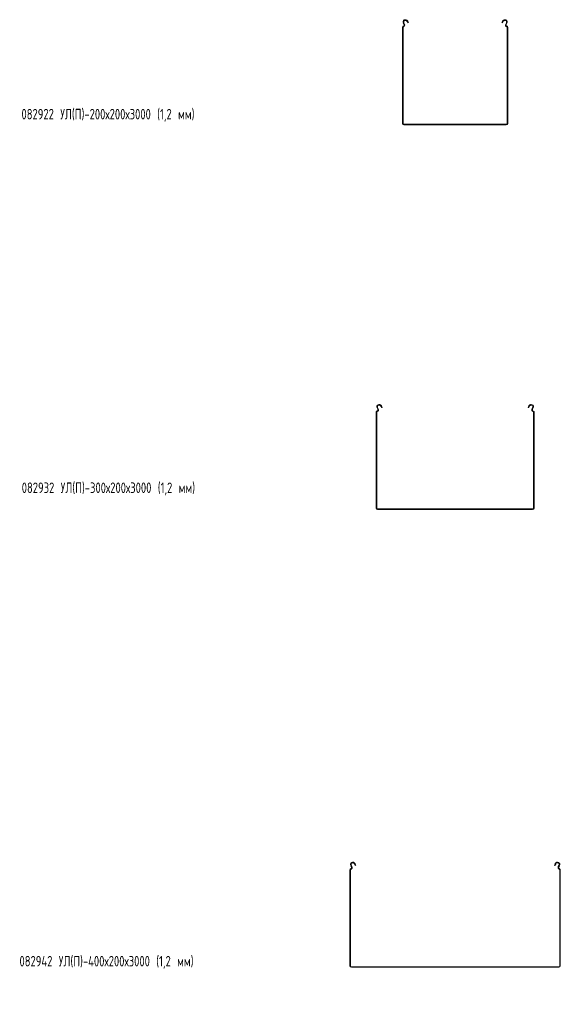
# Model space of a CAD drawing. Header units: millimetres. Extents: x -794 to 3872, y -6969 to -1561.
# Tile 11 of 19: x -791 to 237, y -3433 to -1561. Entities that reach past the tile are written whole.
import ezdxf

# ---------------------------------------------------------------- set-up
doc = ezdxf.new("R2010")
doc.units = ezdxf.units.MM
doc.styles.add('SLDTEXTSTYLE0', font='TXT', dxfattribs={"width": 0.7, "bigfont": 'bigfont'})

msp = doc.modelspace()

# ---------------------------------------------------------------- linework, layer by layer
at = {"color": 7, "linetype": 'Continuous', "lineweight": 15}
for p, q in [((-60.7, -1569.7), (-62, -1567.3)), ((-59.6, -1569.1), (-60.9, -1566.7)), ((-55.1, -1563.6), (-54.7, -1564.2)), ((-54.7, -1564.2), (-53.7, -1563.7)), ((-53.3, -1566.9), (-54.7, -1564.2)), ((-54, -1563.1), (-53.7, -1563.7)), ((-53.7, -1563.7), (-52.3, -1566.3)), ((-52.3, -1566.3), (-53.3, -1566.9)), ((125.3, -1566.3), (126.7, -1563.7)), ((126.4, -1566.9), (125.3, -1566.3)), ((127.8, -1564.2), (126.4, -1566.9)), ((126.7, -1563.7), (127, -1563.1)), ((126.7, -1563.7), (127.8, -1564.2)), ((127.8, -1564.2), (128.1, -1563.6)), ((133.9, -1566.7), (132.7, -1569.1)), ((135, -1567.3), (133.7, -1569.7)), ((-63.5, -1758), (-63.5, -1575)), ((-62.3, -1758), (-62.3, -1575)), ((135.3, -1575), (135.3, -1758)), ((136.5, -1575), (136.5, -1758)), ((133.8, -1759.5), (-60.8, -1759.5)), ((133.8, -1760.7), (-60.8, -1760.7)), ((-110.7, -2301.3), (-112, -2298.9)), ((-109.6, -2300.7), (-110.9, -2298.3)), ((-105.1, -2295.2), (-104.7, -2295.8)), ((-104.7, -2295.8), (-103.7, -2295.3)), ((-103.3, -2298.5), (-104.7, -2295.8)), ((-104, -2294.6), (-103.7, -2295.3)), ((-103.7, -2295.3), (-102.3, -2297.9)), ((-102.3, -2297.9), (-103.3, -2298.5)), ((175.3, -2297.9), (176.7, -2295.3)), ((176.4, -2298.5), (175.3, -2297.9)), ((177.8, -2295.8), (176.4, -2298.5)), ((176.7, -2295.3), (177, -2294.6)), ((176.7, -2295.3), (177.8, -2295.8)), ((177.8, -2295.8), (178.1, -2295.2)), ((183.9, -2298.3), (182.7, -2300.7)), ((185, -2298.9), (183.7, -2301.3)), ((-113.5, -2489.6), (-113.5, -2306.6)), ((-112.3, -2489.6), (-112.3, -2306.6)), ((185.3, -2306.6), (185.3, -2489.6)), ((186.5, -2306.6), (186.5, -2489.6)), ((183.8, -2491.1), (-110.8, -2491.1)), ((183.8, -2492.3), (-110.8, -2492.3)), ((-163.5, -3360.2), (-163.5, -3177.2)), ((-162.3, -3360.2), (-162.3, -3177.2)), ((-160.7, -3171.9), (-162, -3169.6)), ((-159.6, -3171.4), (-160.9, -3169)), ((-155.1, -3165.9), (-154.7, -3166.5)), ((-154.7, -3166.5), (-153.7, -3165.9)), ((-153.3, -3169.2), (-154.7, -3166.5)), ((-154, -3165.3), (-153.7, -3165.9)), ((-153.7, -3165.9), (-152.3, -3168.6)), ((-152.3, -3168.6), (-153.3, -3169.2)), ((225.3, -3168.6), (226.7, -3165.9)), ((226.4, -3169.2), (225.3, -3168.6)), ((227.8, -3166.5), (226.4, -3169.2)), ((226.7, -3165.9), (227, -3165.3)), ((226.7, -3165.9), (227.8, -3166.5)), ((227.8, -3166.5), (228.1, -3165.9)), ((233.9, -3169), (232.7, -3171.4)), ((235, -3169.6), (233.7, -3171.9)), ((235.3, -3177.2), (235.3, -3360.2)), ((236.5, -3177.2), (236.5, -3360.2)), ((233.8, -3361.7), (-160.8, -3361.7)), ((233.8, -3362.9), (-160.8, -3362.9))]:
    msp.add_line(p, q, dxfattribs=at)
for centre, radius, start, end in [((-58, -1565.2), 4.5, 28.0725, 208.0725), ((-62.9, -1570.9), 2.5, 286.2863, 28.0725), ((-62.9, -1570.9), 3.7, 286.2863, 28.0725), ((-58, -1565.2), 3.3, 28.0725, 208.0725), ((131, -1565.2), 4.5, 331.9275, 151.9275), ((131, -1565.2), 3.3, 331.9275, 151.9275), ((135.9, -1570.9), 3.7, 151.9275, 253.7137), ((135.9, -1570.9), 2.5, 151.9275, 253.7137), ((-61.7, -1575), 1.8, 106.2863, 180), ((-61.7, -1575), 0.6, 106.2863, 180), ((134.7, -1575), 0.6, 0, 73.7137), ((134.7, -1575), 1.8, 0, 73.7137), ((-60.8, -1758), 2.7, 180, 270), ((-60.8, -1758), 1.5, 180, 270), ((133.8, -1758), 1.5, 270, 0), ((133.8, -1758), 2.7, 270, 0), ((-108, -2296.8), 4.5, 28.0725, 208.0725), ((-112.9, -2302.4), 2.5, 286.2863, 28.0725), ((-112.9, -2302.4), 3.7, 286.2863, 28.0725), ((-108, -2296.8), 3.3, 28.0725, 208.0725), ((181, -2296.8), 4.5, 331.9275, 151.9275), ((181, -2296.8), 3.3, 331.9275, 151.9275), ((185.9, -2302.4), 3.7, 151.9275, 253.7137), ((185.9, -2302.4), 2.5, 151.9275, 253.7137), ((-111.7, -2306.6), 1.8, 106.2863, 180), ((-111.7, -2306.6), 0.6, 106.2863, 180), ((184.7, -2306.6), 0.6, 0, 73.7137), ((184.7, -2306.6), 1.8, 0, 73.7137), ((-110.8, -2489.6), 2.7, 180, 270), ((-110.8, -2489.6), 1.5, 180, 270), ((183.8, -2489.6), 1.5, 270, 0), ((183.8, -2489.6), 2.7, 270, 0), ((-158, -3167.4), 4.5, 28.0725, 208.0725), ((-158, -3167.4), 3.3, 28.0725, 208.0725), ((231, -3167.4), 4.5, 331.9275, 151.9275), ((231, -3167.4), 3.3, 331.9275, 151.9275), ((-161.7, -3177.2), 1.8, 106.2863, 180), ((-161.7, -3177.2), 0.6, 106.2863, 180), ((-162.9, -3173.1), 2.5, 286.2863, 28.0725), ((-162.9, -3173.1), 3.7, 286.2863, 28.0725), ((235.9, -3173.1), 3.7, 151.9275, 253.7137), ((235.9, -3173.1), 2.5, 151.9275, 253.7137), ((234.7, -3177.2), 0.6, 0, 73.7137), ((234.7, -3177.2), 1.8, 0, 73.7137), ((-160.8, -3360.2), 2.7, 180, 270), ((-160.8, -3360.2), 1.5, 180, 270), ((233.8, -3360.2), 1.5, 270, 0), ((233.8, -3360.2), 2.7, 270, 0)]:
    msp.add_arc(centre, radius, start, end, dxfattribs=at)

# ---------------------------------------------------------------- texts
at = {"color": 7, "linetype": 'Continuous', "lineweight": 0, "char_height": 20, "attachment_point": 1, "style": 'SLDTEXTSTYLE0'}
for s, insert in [('082922 \\M+18454\\M+1844C(\\M+18450)-200\\M+18487200\\M+184873000 (1,2 \\M+1847D\\M+1847D)', (-788.1, -1730.3)), ('082932 \\M+18454\\M+1844C(\\M+18450)-300\\M+18487200\\M+184873000 (1,2 \\M+1847D\\M+1847D)', (-787.6, -2440.8)), ('082942 \\M+18454\\M+1844C(\\M+18450)-400\\M+18487200\\M+184873000 (1,2 \\M+1847D\\M+1847D)', (-791.9, -3341.2))]:
    msp.add_mtext(s, dxfattribs=dict(at, insert=insert))

doc.saveas('drawing.dxf')
